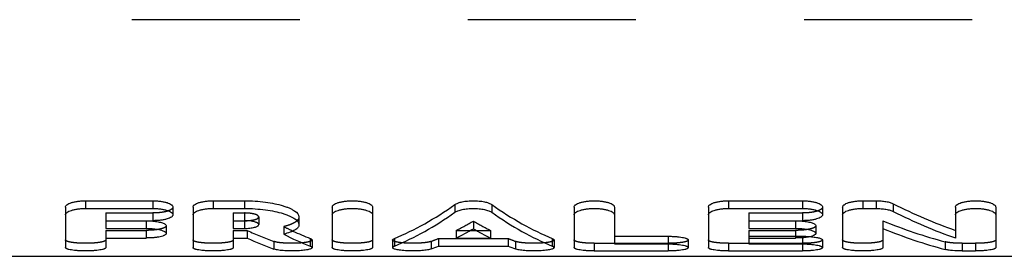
# Model space of a CAD drawing. Header units: millimetres. Extents: x 396 to 604, y 447 to 553.
# Tile 2 of 4: x 439.7 to 477.9, y 465.3 to 474.5. Entities that reach past the tile are written whole.
import ezdxf

# ---------------------------------------------------------------- set-up
doc = ezdxf.new("R2010")
doc.units = ezdxf.units.MM
doc.header["$LTSCALE"] = 65.185185
doc.linetypes.add('HIDDEN', pattern=[0.2, 0.1, -0.1])
doc.layers.add('KOERPER', color=7, linetype='CONTINUOUS')
doc.layers.add('KONST.EL_MIT_GEO', color=7, linetype='CONTINUOUS')

msp = doc.modelspace()

# ---------------------------------------------------------------- linework, layer by layer
at = {"layer": 'KOERPER', "color": 8, "linetype": 'HIDDEN'}
msp.add_line((404.941, 474.5), (595.059, 474.5), dxfattribs=at)
at = {"layer": 'KOERPER', "color": 7, "linetype": 'Continuous'}
msp.add_line((574, 465.3), (426, 465.3), dxfattribs=at)
at = {"layer": 'KONST.EL_MIT_GEO', "color": 8, "linetype": 'HIDDEN'}
for p, q in [((404.941, 474.5), (595.059, 474.5)), ((443.039, 466.985), (443.039, 466.686)), ((443.039, 466.985), (444.862, 466.985)), ((444.862, 466.985), (444.862, 466.686)), ((447.986, 466.985), (447.986, 466.686)), ((447.986, 466.985), (448.419, 466.985)), ((448.419, 466.985), (448.419, 466.686)), ((448.972, 466.831), (448.972, 466.532)), ((467.979, 466.985), (467.979, 466.686)), ((467.979, 466.985), (470.062, 466.985)), ((470.062, 466.985), (470.062, 466.686)), ((449.942, 466.458), (449.942, 466.16)), ((457.298, 466.671), (457.298, 466.373)), ((473.186, 466.683), (473.186, 466.385)), ((443.039, 466.31), (443.039, 466.013)), ((443.039, 466.31), (444.601, 466.31)), ((444.601, 466.31), (444.601, 466.013)), ((447.986, 466.31), (447.986, 466.013)), ((447.986, 466.31), (448.52, 466.31)), ((448.52, 466.31), (448.52, 466.013)), ((455.946, 465.994), (455.946, 465.698)), ((455.946, 465.994), (458.65, 465.994)), ((456.633, 466.31), (456.633, 466.013)), ((456.633, 466.31), (457.188, 466.31)), ((457.407, 466.31), (457.962, 466.31)), ((457.962, 466.31), (457.962, 466.013)), ((458.65, 465.994), (458.65, 465.698)), ((467.979, 466.31), (467.979, 466.013)), ((467.979, 466.31), (469.801, 466.31)), ((467.979, 466.08), (470.062, 466.08)), ((469.801, 466.31), (469.801, 466.013)), ((470.062, 466.08), (470.062, 466.023)), ((449.554, 465.88), (449.554, 465.583)), ((455.664, 465.882), (455.664, 465.586)), ((458.931, 465.882), (458.931, 465.586)), ((461.99, 465.807), (461.99, 465.51)), ((461.99, 465.807), (464.854, 465.807)), ((464.854, 465.784), (464.854, 465.51)), ((467.197, 465.807), (467.197, 465.51)), ((467.197, 465.807), (470.062, 465.807)), ((470.062, 465.784), (470.062, 465.51)), ((475.599, 465.866), (475.599, 465.569)), ((476.261, 465.807), (476.782, 465.807)), ((476.261, 465.807), (476.261, 465.51)), ((476.782, 465.807), (476.782, 465.51))]:
    msp.add_line(p, q, dxfattribs=at)
at = {"layer": 'KONST.EL_MIT_GEO', "color": 7, "linetype": 'Continuous'}
for p, q in [((441.477, 467.216), (441.477, 465.64)), ((442.258, 467.461), (442.258, 467.161)), ((442.258, 467.461), (444.862, 467.461)), ((442.258, 467.161), (444.862, 467.161)), ((444.862, 467.461), (444.862, 467.161)), ((445.643, 467.216), (445.643, 466.916)), ((446.424, 467.216), (446.424, 465.64)), ((447.205, 467.461), (447.205, 467.161)), ((447.205, 467.461), (448.419, 467.461)), ((447.205, 467.161), (448.419, 467.161)), ((448.419, 467.461), (448.419, 467.161)), ((451.825, 467.216), (451.825, 465.64)), ((453.387, 467.216), (453.387, 465.64)), ((456.583, 467.313), (456.583, 467.013)), ((458.013, 467.313), (458.013, 467.013)), ((461.209, 467.216), (461.209, 465.64)), ((462.771, 467.216), (462.771, 465.784)), ((466.416, 467.216), (466.416, 465.64)), ((467.197, 467.461), (467.197, 467.161)), ((467.197, 467.461), (470.062, 467.461)), ((467.197, 467.161), (470.062, 467.161)), ((470.062, 467.461), (470.062, 467.161)), ((470.843, 467.216), (470.843, 466.916)), ((471.624, 467.216), (471.624, 465.64)), ((472.405, 467.461), (472.926, 467.461)), ((472.405, 467.461), (472.405, 467.161)), ((472.405, 467.161), (472.926, 467.161)), ((472.926, 467.461), (472.926, 467.161)), ((473.588, 467.344), (473.588, 467.044)), ((476.001, 467.216), (476.001, 466.013)), ((477.563, 467.216), (477.563, 465.64)), ((450.534, 466.831), (450.534, 466.532)), ((443.039, 466.686), (443.039, 466.386)), ((443.039, 466.686), (444.862, 466.686)), ((443.039, 466.684), (444.601, 466.684)), ((443.039, 466.386), (444.601, 466.386)), ((444.601, 466.684), (444.601, 466.386)), ((445.383, 466.489), (445.383, 466.192)), ((447.986, 466.686), (447.986, 466.386)), ((447.986, 466.686), (448.419, 466.686)), ((447.986, 466.684), (448.419, 466.684)), ((447.986, 466.386), (448.419, 466.386)), ((448.419, 466.684), (448.419, 466.386)), ((467.979, 466.686), (467.979, 466.386)), ((467.979, 466.686), (470.062, 466.686)), ((467.979, 466.684), (469.801, 466.684)), ((467.979, 466.386), (469.801, 466.386)), ((469.801, 466.684), (469.801, 466.386)), ((470.582, 466.489), (470.582, 466.192)), ((473.186, 466.385), (473.186, 465.64)), ((443.039, 466.013), (443.039, 465.64)), ((443.039, 466.013), (444.601, 466.013)), ((447.986, 466.013), (447.986, 465.64)), ((447.986, 466.013), (448.52, 466.013)), ((450.97, 465.995), (450.97, 465.699)), ((454.234, 465.992), (454.234, 465.696)), ((456.633, 466.013), (457.962, 466.013)), ((457.188, 466.31), (457.407, 466.31)), ((460.361, 465.992), (460.361, 465.696)), ((462.771, 466.08), (464.854, 466.08)), ((464.854, 466.08), (464.854, 465.784)), ((467.979, 466.013), (467.979, 465.784)), ((467.979, 466.013), (469.801, 466.013)), ((470.062, 466.023), (470.062, 465.784)), ((451.043, 465.936), (451.043, 465.64)), ((454.168, 465.936), (454.168, 465.64)), ((455.946, 465.698), (458.65, 465.698)), ((460.428, 465.936), (460.428, 465.64)), ((462.771, 465.784), (464.854, 465.784)), ((465.635, 465.936), (465.635, 465.64)), ((467.979, 465.784), (470.062, 465.784)), ((470.843, 465.936), (470.843, 465.64)), ((461.99, 465.51), (464.854, 465.51)), ((467.197, 465.51), (470.062, 465.51)), ((476.261, 465.51), (476.782, 465.51))]:
    msp.add_line(p, q, dxfattribs=at)
for centre, radius, start, end in [((448.419, 468.822), 2.138, 270, 270.5542), ((448.419, 468.803), 2.119, 270.5519, 271.8066)]:
    msp.add_arc(centre, radius, start, end, dxfattribs=at)
for centre, major_axis, ratio, start_param, end_param in [((453.752, 506.45), (3.485, 41.122), 0.432073, -2.921282, -2.790927), ((460.844, 506.45), (-3.485, 41.122), 0.432073, -3.492258, -3.361903), ((477.67, 506.45), (-6.409, 40.965), 0.60788, -3.552917, -3.458462), ((453.752, 506.45), (3.51, 41.422), 0.432073, -2.921475, -2.792073), ((460.844, 506.45), (-3.51, 41.422), 0.432073, -3.491113, -3.36171), ((477.67, 506.45), (-6.455, 41.264), 0.60788, -3.551753, -3.457991), ((475.828, 506.45), (-6.455, 41.264), 0.60788, -3.495669, -3.402345), ((449.765, 506.45), (-3.827, 41.413), 0.457482, -3.40536, -3.351808), ((451.488, 506.45), (-3.827, 41.413), 0.457482, -3.421023, -3.36774), ((451.488, 506.45), (-3.8, 41.113), 0.457482, -3.40279, -3.367936), ((455.459, 506.45), (3.51, 41.422), 0.432073, -2.883481, -2.846912), ((459.137, 506.45), (-3.51, 41.422), 0.432073, -3.436273, -3.399705), ((455.459, 506.45), (3.51, 41.422), 0.432073, -2.936657, -2.921212), ((459.137, 506.45), (-3.51, 41.422), 0.432073, -3.361973, -3.346528)]:
    msp.add_ellipse(centre, major_axis=major_axis, ratio=ratio, start_param=start_param, end_param=end_param, dxfattribs=at)
at = {"layer": 'KONST.EL_MIT_GEO', "color": 8, "linetype": 'HIDDEN'}
for centre, major_axis, ratio, start_param, end_param in [((451.488, 506.45), (-3.8, 41.113), 0.457482, -3.421609, -3.40279), ((455.459, 506.45), (3.485, 41.122), 0.432073, -2.88301, -2.846174), ((459.137, 506.45), (-3.485, 41.122), 0.432073, -3.437012, -3.400175), ((475.828, 506.45), (-6.409, 40.965), 0.60788, -3.496417, -3.40241), ((449.765, 506.45), (-3.8, 41.113), 0.457482, -3.40583, -3.351888), ((455.459, 506.45), (3.485, 41.122), 0.432073, -2.936575, -2.921018), ((459.137, 506.45), (-3.485, 41.122), 0.432073, -3.362168, -3.34661)]:
    msp.add_ellipse(centre, major_axis=major_axis, ratio=ratio, start_param=start_param, end_param=end_param, dxfattribs=at)
at = {"layer": 'KONST.EL_MIT_GEO', "color": 7, "linetype": 'Continuous'}
for points, knots in [([(441.477, 467.216), (441.477, 467.232), (441.487, 467.258), (441.511, 467.287), (441.548, 467.319), (441.613, 467.355), (441.709, 467.391), (441.827, 467.421), (441.961, 467.444), (442.107, 467.458), (442.207, 467.461), (442.258, 467.461)], [0, 0, 0, 0, 0.056794, 0.091001, 0.130537, 0.22727, 0.34786, 0.489991, 0.649645, 0.821637, 1, 1, 1, 1]), ([(441.477, 466.916), (441.477, 466.932), (441.487, 466.958), (441.511, 466.987), (441.548, 467.019), (441.613, 467.055), (441.709, 467.091), (441.827, 467.121), (441.961, 467.144), (442.107, 467.158), (442.207, 467.161), (442.258, 467.161)], [0, 0, 0, 0, 0.056642, 0.090795, 0.130293, 0.226994, 0.347597, 0.489772, 0.64949, 0.821557, 1, 1, 1, 1]), ([(444.862, 467.461), (444.913, 467.461), (445.013, 467.458), (445.159, 467.444), (445.293, 467.421), (445.411, 467.391), (445.507, 467.355), (445.572, 467.319), (445.609, 467.287), (445.633, 467.258), (445.643, 467.232), (445.643, 467.216)], [0, 0, 0, 0, 0.178364, 0.350356, 0.51001, 0.652141, 0.772731, 0.869463, 0.908999, 0.943207, 1, 1, 1, 1]), ([(444.862, 467.161), (444.913, 467.161), (445.013, 467.158), (445.159, 467.144), (445.293, 467.121), (445.411, 467.091), (445.507, 467.055), (445.572, 467.019), (445.609, 466.987), (445.633, 466.958), (445.643, 466.932), (445.643, 466.916)], [0, 0, 0, 0, 0.178444, 0.350511, 0.510229, 0.652404, 0.773007, 0.869708, 0.909205, 0.943359, 1, 1, 1, 1]), ([(446.424, 467.216), (446.424, 467.232), (446.434, 467.258), (446.458, 467.287), (446.495, 467.319), (446.56, 467.355), (446.657, 467.391), (446.774, 467.421), (446.908, 467.444), (447.054, 467.458), (447.154, 467.461), (447.205, 467.461)], [0, 0, 0, 0, 0.056794, 0.091001, 0.130537, 0.22727, 0.34786, 0.489991, 0.649645, 0.821637, 1, 1, 1, 1]), ([(446.424, 466.916), (446.424, 466.932), (446.434, 466.958), (446.458, 466.987), (446.495, 467.019), (446.56, 467.055), (446.657, 467.091), (446.774, 467.121), (446.908, 467.144), (447.054, 467.158), (447.154, 467.161), (447.205, 467.161)], [0, 0, 0, 0, 0.056642, 0.090795, 0.130293, 0.226994, 0.347597, 0.489772, 0.64949, 0.821557, 1, 1, 1, 1]), ([(448.419, 467.461), (448.557, 467.461), (448.829, 467.453), (449.223, 467.415), (449.585, 467.354), (449.86, 467.285), (450.053, 467.22), (450.176, 467.17), (450.283, 467.117), (450.422, 467.032), (450.534, 466.924), (450.534, 466.831)], [0, 0, 0, 0, 0.180555, 0.354675, 0.516305, 0.660119, 0.72398, 0.781892, 0.833559, 0.878843, 1, 1, 1, 1]), ([(448.419, 467.161), (448.557, 467.161), (448.829, 467.152), (449.222, 467.114), (449.585, 467.054), (449.86, 466.985), (450.053, 466.92), (450.176, 466.871), (450.283, 466.818), (450.422, 466.733), (450.534, 466.625), (450.534, 466.532)], [0, 0, 0, 0, 0.180625, 0.354809, 0.516494, 0.660343, 0.724213, 0.782125, 0.833783, 0.879047, 1, 1, 1, 1]), ([(451.825, 467.216), (451.825, 467.232), (451.834, 467.258), (451.858, 467.287), (451.896, 467.319), (451.96, 467.355), (452.057, 467.391), (452.174, 467.421), (452.309, 467.444), (452.454, 467.458), (452.606, 467.463), (452.757, 467.458), (452.903, 467.444), (453.037, 467.421), (453.154, 467.391), (453.251, 467.355), (453.316, 467.319), (453.353, 467.287), (453.377, 467.258), (453.387, 467.232), (453.387, 467.216)], [0, 0, 0, 0, 0.028397, 0.045501, 0.065269, 0.113635, 0.17393, 0.244996, 0.324822, 0.410818, 0.5, 0.589182, 0.675178, 0.755004, 0.82607, 0.886365, 0.934731, 0.954499, 0.971603, 1, 1, 1, 1]), ([(451.825, 466.916), (451.825, 466.932), (451.834, 466.958), (451.858, 466.987), (451.896, 467.019), (451.96, 467.055), (452.057, 467.091), (452.175, 467.121), (452.309, 467.144), (452.454, 467.158), (452.606, 467.163), (452.757, 467.158), (452.903, 467.144), (453.037, 467.121), (453.154, 467.091), (453.251, 467.055), (453.316, 467.019), (453.353, 466.987), (453.377, 466.958), (453.387, 466.932), (453.387, 466.916)], [0, 0, 0, 0, 0.028321, 0.045397, 0.065146, 0.113497, 0.173798, 0.244886, 0.324745, 0.410778, 0.5, 0.589222, 0.675255, 0.755114, 0.826202, 0.886503, 0.934854, 0.954603, 0.971679, 1, 1, 1, 1]), ([(456.583, 467.313), (456.599, 467.325), (456.638, 467.347), (456.733, 467.387), (456.88, 467.426), (457.08, 467.455), (457.298, 467.465), (457.516, 467.455), (457.716, 467.426), (457.863, 467.387), (457.958, 467.347), (457.996, 467.325), (458.013, 467.313)], [0, 0, 0, 0, 0.041295, 0.090154, 0.208544, 0.34849, 0.5, 0.65151, 0.791456, 0.909846, 0.958705, 1, 1, 1, 1]), ([(456.583, 467.013), (456.599, 467.025), (456.638, 467.047), (456.733, 467.087), (456.88, 467.126), (457.08, 467.154), (457.298, 467.164), (457.516, 467.154), (457.716, 467.126), (457.863, 467.087), (457.958, 467.047), (457.996, 467.025), (458.013, 467.013)], [0, 0, 0, 0, 0.041268, 0.090113, 0.208502, 0.348466, 0.5, 0.651534, 0.791498, 0.909887, 0.958732, 1, 1, 1, 1]), ([(461.209, 467.216), (461.209, 467.232), (461.218, 467.258), (461.242, 467.287), (461.28, 467.319), (461.345, 467.355), (461.441, 467.391), (461.559, 467.421), (461.693, 467.444), (461.838, 467.458), (461.99, 467.463), (462.141, 467.458), (462.287, 467.444), (462.421, 467.421), (462.539, 467.391), (462.635, 467.355), (462.7, 467.319), (462.737, 467.287), (462.761, 467.258), (462.771, 467.232), (462.771, 467.216)], [0, 0, 0, 0, 0.028397, 0.045501, 0.065269, 0.113635, 0.17393, 0.244996, 0.324822, 0.410818, 0.5, 0.589182, 0.675178, 0.755004, 0.82607, 0.886365, 0.934731, 0.954499, 0.971603, 1, 1, 1, 1]), ([(461.209, 466.916), (461.209, 466.932), (461.218, 466.958), (461.242, 466.987), (461.28, 467.019), (461.345, 467.055), (461.441, 467.091), (461.559, 467.121), (461.693, 467.144), (461.838, 467.158), (461.99, 467.163), (462.141, 467.158), (462.287, 467.144), (462.421, 467.121), (462.538, 467.091), (462.635, 467.055), (462.7, 467.019), (462.737, 466.987), (462.761, 466.958), (462.771, 466.932), (462.771, 466.916)], [0, 0, 0, 0, 0.028321, 0.045397, 0.065146, 0.113497, 0.173798, 0.244886, 0.324745, 0.410778, 0.5, 0.589222, 0.675255, 0.755114, 0.826202, 0.886503, 0.934854, 0.954603, 0.971679, 1, 1, 1, 1]), ([(466.416, 467.216), (466.416, 467.232), (466.426, 467.258), (466.45, 467.287), (466.487, 467.319), (466.552, 467.355), (466.649, 467.391), (466.766, 467.421), (466.9, 467.444), (467.046, 467.458), (467.146, 467.461), (467.197, 467.461)], [0, 0, 0, 0, 0.056794, 0.091001, 0.130537, 0.22727, 0.34786, 0.489991, 0.649645, 0.821637, 1, 1, 1, 1]), ([(466.416, 466.916), (466.416, 466.932), (466.426, 466.958), (466.45, 466.987), (466.487, 467.019), (466.552, 467.055), (466.649, 467.091), (466.766, 467.121), (466.9, 467.144), (467.046, 467.158), (467.146, 467.161), (467.197, 467.161)], [0, 0, 0, 0, 0.056642, 0.090795, 0.130293, 0.226994, 0.347597, 0.489772, 0.64949, 0.821557, 1, 1, 1, 1]), ([(470.062, 467.461), (470.113, 467.461), (470.213, 467.458), (470.359, 467.444), (470.493, 467.421), (470.61, 467.391), (470.707, 467.355), (470.772, 467.319), (470.809, 467.287), (470.833, 467.258), (470.843, 467.232), (470.843, 467.216)], [0, 0, 0, 0, 0.178364, 0.350356, 0.51001, 0.652141, 0.772731, 0.869463, 0.908999, 0.943207, 1, 1, 1, 1]), ([(470.062, 467.161), (470.113, 467.161), (470.213, 467.158), (470.359, 467.144), (470.493, 467.121), (470.61, 467.091), (470.707, 467.055), (470.772, 467.019), (470.809, 466.987), (470.833, 466.958), (470.843, 466.932), (470.843, 466.916)], [0, 0, 0, 0, 0.178444, 0.350511, 0.510229, 0.652404, 0.773007, 0.869708, 0.909205, 0.943359, 1, 1, 1, 1]), ([(471.624, 467.216), (471.624, 467.232), (471.634, 467.258), (471.658, 467.287), (471.695, 467.319), (471.76, 467.355), (471.856, 467.391), (471.974, 467.421), (472.108, 467.444), (472.253, 467.458), (472.354, 467.461), (472.405, 467.461)], [0, 0, 0, 0, 0.056794, 0.091001, 0.130537, 0.22727, 0.34786, 0.489991, 0.649645, 0.821637, 1, 1, 1, 1]), ([(471.624, 466.916), (471.624, 466.932), (471.634, 466.958), (471.658, 466.987), (471.695, 467.019), (471.76, 467.055), (471.856, 467.091), (471.974, 467.121), (472.108, 467.144), (472.253, 467.158), (472.354, 467.161), (472.405, 467.161)], [0, 0, 0, 0, 0.056642, 0.090795, 0.130293, 0.226994, 0.347597, 0.489772, 0.64949, 0.821557, 1, 1, 1, 1]), ([(472.926, 467.461), (472.991, 467.461), (473.118, 467.456), (473.299, 467.434), (473.455, 467.398), (473.548, 467.364), (473.588, 467.344)], [0, 0, 0, 0, 0.289893, 0.562776, 0.803405, 1, 1, 1, 1]), ([(472.926, 467.161), (472.991, 467.161), (473.118, 467.156), (473.299, 467.133), (473.455, 467.098), (473.548, 467.064), (473.588, 467.044)], [0, 0, 0, 0, 0.289924, 0.562829, 0.803457, 1, 1, 1, 1]), ([(476.001, 467.216), (476.001, 467.232), (476.01, 467.258), (476.034, 467.287), (476.072, 467.319), (476.137, 467.355), (476.233, 467.391), (476.351, 467.421), (476.485, 467.444), (476.63, 467.458), (476.782, 467.463), (476.933, 467.458), (477.079, 467.444), (477.213, 467.421), (477.331, 467.391), (477.427, 467.355), (477.492, 467.319), (477.529, 467.287), (477.553, 467.258), (477.563, 467.232), (477.563, 467.216)], [0, 0, 0, 0, 0.028397, 0.045501, 0.065269, 0.113635, 0.17393, 0.244996, 0.324822, 0.410818, 0.5, 0.589182, 0.675178, 0.755004, 0.82607, 0.886365, 0.934731, 0.954499, 0.971603, 1, 1, 1, 1]), ([(476.001, 466.916), (476.001, 466.932), (476.01, 466.958), (476.034, 466.987), (476.072, 467.019), (476.137, 467.055), (476.233, 467.091), (476.351, 467.121), (476.485, 467.144), (476.63, 467.158), (476.782, 467.163), (476.933, 467.158), (477.079, 467.144), (477.213, 467.121), (477.33, 467.091), (477.427, 467.055), (477.492, 467.019), (477.529, 466.987), (477.553, 466.958), (477.563, 466.932), (477.563, 466.916)], [0, 0, 0, 0, 0.028321, 0.045397, 0.065146, 0.113497, 0.173798, 0.244886, 0.324745, 0.410778, 0.5, 0.589222, 0.675255, 0.755114, 0.826202, 0.886503, 0.934854, 0.954603, 0.971679, 1, 1, 1, 1]), ([(445.643, 466.916), (445.643, 466.908), (445.64, 466.892), (445.628, 466.869), (445.609, 466.846), (445.572, 466.816), (445.507, 466.782), (445.41, 466.749), (445.293, 466.722), (445.159, 466.701), (445.013, 466.689), (444.913, 466.686), (444.862, 466.686)], [0, 0, 0, 0, 0.027318, 0.056895, 0.090607, 0.129627, 0.225526, 0.345743, 0.48798, 0.648113, 0.820818, 1, 1, 1, 1]), ([(470.843, 466.916), (470.843, 466.908), (470.84, 466.892), (470.828, 466.869), (470.809, 466.846), (470.772, 466.816), (470.707, 466.782), (470.61, 466.749), (470.492, 466.722), (470.358, 466.701), (470.213, 466.689), (470.113, 466.686), (470.062, 466.686)], [0, 0, 0, 0, 0.027318, 0.056895, 0.090607, 0.129627, 0.225526, 0.345743, 0.48798, 0.648113, 0.820818, 1, 1, 1, 1]), ([(444.601, 466.684), (444.623, 466.684), (444.71, 466.683), (444.796, 466.678), (444.86, 466.673)], [0, 0, 0, 0, 0.25425, 1, 1, 1, 1]), ([(444.601, 466.386), (444.652, 466.386), (444.752, 466.384), (444.897, 466.372), (445.031, 466.355), (445.148, 466.331), (445.245, 466.302), (445.31, 466.274), (445.348, 466.249), (445.367, 466.23), (445.38, 466.212), (445.383, 466.198), (445.383, 466.192)], [0, 0, 0, 0, 0.182865, 0.359087, 0.522356, 0.667021, 0.788441, 0.883479, 0.920871, 0.951899, 0.977592, 1, 1, 1, 1]), ([(444.86, 466.673), (444.896, 466.669), (444.967, 466.661), (445.068, 466.645), (445.158, 466.625), (445.235, 466.603), (445.297, 466.578), (445.343, 466.551), (445.374, 466.523), (445.383, 466.5), (445.383, 466.489)], [0, 0, 0, 0, 0.192622, 0.371028, 0.531483, 0.670868, 0.786911, 0.87862, 0.947397, 1, 1, 1, 1]), ([(448.972, 466.532), (448.972, 466.556), (448.943, 466.584), (448.906, 466.605), (448.867, 466.623), (448.807, 466.643), (448.723, 466.661), (448.593, 466.681), (448.49, 466.686), (448.419, 466.686)], [0, 0, 0, 0, 0.119578, 0.164458, 0.215819, 0.337287, 0.481342, 0.643603, 1, 1, 1, 1]), ([(448.419, 466.386), (448.489, 466.386), (448.621, 466.392), (448.776, 466.417), (448.875, 466.447), (448.921, 466.469), (448.948, 466.488), (448.965, 466.505), (448.972, 466.522), (448.972, 466.532)], [0, 0, 0, 0, 0.356268, 0.661763, 0.782606, 0.877908, 0.915982, 0.948221, 1, 1, 1, 1]), ([(450.534, 466.532), (450.534, 466.514), (450.527, 466.475), (450.496, 466.421), (450.446, 466.37), (450.378, 466.322), (450.293, 466.276), (450.148, 466.216), (450.027, 466.181), (449.942, 466.16)], [0, 0, 0, 0, 0.074668, 0.156256, 0.251043, 0.362779, 0.493313, 0.643264, 1, 1, 1, 1]), ([(469.801, 466.684), (469.823, 466.684), (469.909, 466.683), (469.995, 466.678), (470.059, 466.673)], [0, 0, 0, 0, 0.25425, 1, 1, 1, 1]), ([(469.801, 466.386), (469.852, 466.386), (469.952, 466.384), (470.097, 466.372), (470.231, 466.355), (470.348, 466.331), (470.445, 466.302), (470.51, 466.274), (470.548, 466.249), (470.567, 466.23), (470.579, 466.212), (470.582, 466.198), (470.582, 466.192)], [0, 0, 0, 0, 0.182865, 0.359087, 0.522356, 0.667021, 0.788441, 0.883479, 0.920871, 0.951899, 0.977592, 1, 1, 1, 1]), ([(470.059, 466.673), (470.096, 466.669), (470.167, 466.661), (470.268, 466.645), (470.358, 466.625), (470.435, 466.603), (470.497, 466.578), (470.543, 466.551), (470.573, 466.523), (470.582, 466.5), (470.582, 466.489)], [0, 0, 0, 0, 0.192622, 0.371028, 0.531483, 0.670868, 0.786911, 0.87862, 0.947397, 1, 1, 1, 1]), ([(445.383, 466.192), (445.383, 466.161), (445.339, 466.128), (445.289, 466.105), (445.233, 466.083), (445.148, 466.061), (445.031, 466.04), (444.897, 466.024), (444.752, 466.015), (444.652, 466.013), (444.601, 466.013)], [0, 0, 0, 0, 0.111103, 0.155106, 0.206031, 0.327761, 0.473246, 0.637749, 0.815484, 1, 1, 1, 1]), ([(450.97, 465.995), (450.981, 465.991), (451, 465.982), (451.027, 465.966), (451.043, 465.948), (451.043, 465.936)], [0, 0, 0, 0, 0.357901, 0.6382, 1, 1, 1, 1]), ([(454.168, 465.936), (454.168, 465.947), (454.182, 465.965), (454.207, 465.98), (454.224, 465.988), (454.234, 465.992)], [0, 0, 0, 0, 0.36724, 0.645939, 1, 1, 1, 1]), ([(460.361, 465.992), (460.371, 465.988), (460.389, 465.98), (460.413, 465.965), (460.428, 465.947), (460.428, 465.936)], [0, 0, 0, 0, 0.354061, 0.63276, 1, 1, 1, 1]), ([(464.854, 466.08), (464.905, 466.08), (465.005, 466.078), (465.149, 466.07), (465.283, 466.057), (465.4, 466.039), (465.485, 466.02), (465.541, 466.003), (465.574, 465.991), (465.6, 465.978), (465.623, 465.963), (465.635, 465.946), (465.635, 465.936)], [0, 0, 0, 0, 0.187389, 0.367841, 0.534714, 0.681954, 0.804406, 0.855091, 0.898288, 0.933878, 0.962055, 1, 1, 1, 1]), ([(470.582, 466.192), (470.582, 466.161), (470.539, 466.128), (470.489, 466.105), (470.433, 466.083), (470.348, 466.061), (470.231, 466.04), (470.097, 466.024), (469.952, 466.015), (469.852, 466.013), (469.801, 466.013)], [0, 0, 0, 0, 0.111103, 0.155106, 0.206031, 0.327761, 0.473246, 0.637749, 0.815484, 1, 1, 1, 1]), ([(470.371, 466.068), (470.405, 466.065), (470.469, 466.059), (470.561, 466.046), (470.642, 466.032), (470.71, 466.015), (470.766, 465.998), (470.802, 465.981), (470.824, 465.967), (470.837, 465.955), (470.843, 465.943), (470.843, 465.936)], [0, 0, 0, 0, 0.200679, 0.384886, 0.549023, 0.690024, 0.805533, 0.894249, 0.928724, 0.957114, 1, 1, 1, 1]), ([(443.039, 465.64), (443.039, 465.635), (443.036, 465.625), (443.023, 465.612), (443.004, 465.599), (442.978, 465.587), (442.945, 465.576), (442.889, 465.561), (442.804, 465.545), (442.687, 465.53), (442.553, 465.519), (442.409, 465.512), (442.258, 465.51), (442.108, 465.512), (441.963, 465.519), (441.829, 465.53), (441.712, 465.545), (441.627, 465.561), (441.571, 465.576), (441.538, 465.587), (441.512, 465.599), (441.493, 465.612), (441.48, 465.625), (441.477, 465.635), (441.477, 465.64)], [0, 0, 0, 0, 0.008541, 0.01917, 0.033062, 0.050666, 0.072097, 0.097305, 0.158376, 0.231995, 0.315565, 0.406023, 0.5, 0.593977, 0.684435, 0.768005, 0.841624, 0.902695, 0.927903, 0.949334, 0.966938, 0.98083, 0.991459, 1, 1, 1, 1]), ([(447.986, 465.64), (447.986, 465.635), (447.983, 465.625), (447.971, 465.612), (447.951, 465.599), (447.925, 465.587), (447.892, 465.576), (447.836, 465.561), (447.751, 465.545), (447.634, 465.53), (447.501, 465.519), (447.356, 465.512), (447.205, 465.51), (447.055, 465.512), (446.91, 465.519), (446.777, 465.53), (446.659, 465.545), (446.574, 465.561), (446.518, 465.576), (446.485, 465.587), (446.459, 465.599), (446.44, 465.612), (446.427, 465.625), (446.424, 465.635), (446.424, 465.64)], [0, 0, 0, 0, 0.008541, 0.01917, 0.033062, 0.050666, 0.072097, 0.097305, 0.158376, 0.231995, 0.315565, 0.406023, 0.5, 0.593977, 0.684435, 0.768005, 0.841624, 0.902695, 0.927903, 0.949334, 0.966938, 0.98083, 0.991459, 1, 1, 1, 1]), ([(451.043, 465.64), (451.043, 465.631), (451.035, 465.618), (451.018, 465.605), (450.989, 465.589), (450.94, 465.572), (450.866, 465.555), (450.776, 465.54), (450.671, 465.528), (450.555, 465.519), (450.386, 465.51), (450.172, 465.509), (449.929, 465.52), (449.746, 465.539), (449.625, 465.562), (449.576, 465.576), (449.554, 465.583)], [0, 0, 0, 0, 0.016646, 0.028265, 0.042714, 0.080588, 0.130287, 0.190816, 0.260674, 0.33801, 0.420713, 0.592969, 0.758455, 0.899026, 0.955174, 1, 1, 1, 1]), ([(450.97, 465.699), (450.981, 465.695), (451, 465.686), (451.027, 465.67), (451.043, 465.652), (451.043, 465.64)], [0, 0, 0, 0, 0.357969, 0.638291, 1, 1, 1, 1]), ([(453.387, 465.64), (453.387, 465.635), (453.384, 465.625), (453.371, 465.612), (453.352, 465.599), (453.326, 465.587), (453.293, 465.576), (453.237, 465.561), (453.152, 465.545), (453.034, 465.53), (452.901, 465.519), (452.756, 465.512), (452.606, 465.51), (452.455, 465.512), (452.31, 465.519), (452.177, 465.53), (452.06, 465.545), (451.975, 465.561), (451.919, 465.576), (451.886, 465.587), (451.86, 465.599), (451.84, 465.612), (451.828, 465.625), (451.825, 465.635), (451.825, 465.64)], [0, 0, 0, 0, 0.008541, 0.01917, 0.033062, 0.050666, 0.072097, 0.097305, 0.158376, 0.231995, 0.315565, 0.406023, 0.5, 0.593977, 0.684435, 0.768005, 0.841624, 0.902695, 0.927903, 0.949334, 0.966938, 0.98083, 0.991459, 1, 1, 1, 1]), ([(454.168, 465.64), (454.168, 465.651), (454.182, 465.668), (454.207, 465.684), (454.224, 465.692), (454.234, 465.696)], [0, 0, 0, 0, 0.367149, 0.64587, 1, 1, 1, 1]), ([(455.664, 465.586), (455.643, 465.578), (455.595, 465.564), (455.476, 465.54), (455.293, 465.52), (455.049, 465.509), (454.834, 465.51), (454.664, 465.518), (454.546, 465.527), (454.44, 465.54), (454.348, 465.554), (454.273, 465.572), (454.224, 465.589), (454.194, 465.605), (454.177, 465.617), (454.168, 465.631), (454.168, 465.64)], [0, 0, 0, 0, 0.043481, 0.098535, 0.237778, 0.403033, 0.575908, 0.659123, 0.737037, 0.807489, 0.868576, 0.918753, 0.95699, 0.971568, 0.983278, 1, 1, 1, 1]), ([(460.428, 465.64), (460.428, 465.631), (460.419, 465.617), (460.401, 465.605), (460.372, 465.589), (460.322, 465.572), (460.248, 465.554), (460.156, 465.54), (460.05, 465.527), (459.932, 465.518), (459.761, 465.51), (459.546, 465.509), (459.303, 465.52), (459.12, 465.54), (459.001, 465.564), (458.952, 465.578), (458.931, 465.586)], [0, 0, 0, 0, 0.016722, 0.028432, 0.04301, 0.081247, 0.131424, 0.192511, 0.262963, 0.340877, 0.424092, 0.596967, 0.762222, 0.901465, 0.956519, 1, 1, 1, 1]), ([(460.361, 465.696), (460.371, 465.692), (460.389, 465.684), (460.413, 465.668), (460.428, 465.651), (460.428, 465.64)], [0, 0, 0, 0, 0.35413, 0.632851, 1, 1, 1, 1]), ([(461.99, 465.51), (461.939, 465.51), (461.839, 465.512), (461.695, 465.519), (461.561, 465.53), (461.444, 465.545), (461.359, 465.561), (461.303, 465.576), (461.27, 465.587), (461.244, 465.599), (461.225, 465.612), (461.212, 465.625), (461.209, 465.635), (461.209, 465.64)], [0, 0, 0, 0, 0.187955, 0.36887, 0.53601, 0.683248, 0.80539, 0.855805, 0.898668, 0.933877, 0.96166, 0.982919, 1, 1, 1, 1]), ([(464.854, 465.784), (464.905, 465.784), (465.005, 465.782), (465.149, 465.774), (465.283, 465.76), (465.4, 465.742), (465.485, 465.724), (465.541, 465.707), (465.574, 465.695), (465.6, 465.681), (465.623, 465.667), (465.635, 465.65), (465.635, 465.64)], [0, 0, 0, 0, 0.187401, 0.367863, 0.534745, 0.681991, 0.804445, 0.855128, 0.898322, 0.933907, 0.962077, 1, 1, 1, 1]), ([(465.635, 465.64), (465.635, 465.635), (465.632, 465.625), (465.619, 465.612), (465.6, 465.599), (465.574, 465.587), (465.541, 465.576), (465.485, 465.561), (465.4, 465.545), (465.283, 465.53), (465.149, 465.519), (465.005, 465.512), (464.905, 465.51), (464.854, 465.51)], [0, 0, 0, 0, 0.017081, 0.03834, 0.066123, 0.101332, 0.144195, 0.19461, 0.316752, 0.46399, 0.63113, 0.812045, 1, 1, 1, 1]), ([(467.197, 465.51), (467.147, 465.51), (467.047, 465.512), (466.902, 465.519), (466.769, 465.53), (466.652, 465.545), (466.567, 465.561), (466.51, 465.576), (466.477, 465.587), (466.451, 465.599), (466.432, 465.612), (466.42, 465.625), (466.416, 465.635), (466.416, 465.64)], [0, 0, 0, 0, 0.187955, 0.36887, 0.53601, 0.683248, 0.80539, 0.855805, 0.898668, 0.933877, 0.96166, 0.982919, 1, 1, 1, 1]), ([(470.062, 465.784), (470.112, 465.784), (470.212, 465.782), (470.357, 465.774), (470.49, 465.76), (470.608, 465.742), (470.692, 465.724), (470.749, 465.707), (470.781, 465.695), (470.808, 465.681), (470.83, 465.667), (470.843, 465.65), (470.843, 465.64)], [0, 0, 0, 0, 0.187401, 0.367863, 0.534745, 0.681991, 0.804445, 0.855128, 0.898322, 0.933907, 0.962077, 1, 1, 1, 1]), ([(470.843, 465.64), (470.843, 465.635), (470.839, 465.625), (470.827, 465.612), (470.808, 465.599), (470.781, 465.587), (470.749, 465.576), (470.692, 465.561), (470.607, 465.545), (470.49, 465.53), (470.357, 465.519), (470.212, 465.512), (470.112, 465.51), (470.062, 465.51)], [0, 0, 0, 0, 0.017081, 0.03834, 0.066123, 0.101332, 0.144195, 0.19461, 0.316752, 0.46399, 0.63113, 0.812045, 1, 1, 1, 1]), ([(473.186, 465.64), (473.186, 465.635), (473.183, 465.625), (473.17, 465.612), (473.151, 465.599), (473.125, 465.587), (473.092, 465.576), (473.036, 465.561), (472.951, 465.545), (472.834, 465.53), (472.7, 465.519), (472.555, 465.512), (472.405, 465.51), (472.254, 465.512), (472.11, 465.519), (471.976, 465.53), (471.859, 465.545), (471.774, 465.561), (471.718, 465.576), (471.685, 465.587), (471.659, 465.599), (471.64, 465.612), (471.627, 465.625), (471.624, 465.635), (471.624, 465.64)], [0, 0, 0, 0, 0.008541, 0.01917, 0.033062, 0.050666, 0.072097, 0.097305, 0.158376, 0.231995, 0.315565, 0.406023, 0.5, 0.593977, 0.684435, 0.768005, 0.841624, 0.902695, 0.927903, 0.949334, 0.966938, 0.98083, 0.991459, 1, 1, 1, 1]), ([(477.563, 465.64), (477.563, 465.635), (477.56, 465.625), (477.547, 465.612), (477.528, 465.599), (477.502, 465.587), (477.469, 465.576), (477.413, 465.561), (477.328, 465.545), (477.211, 465.53), (477.077, 465.519), (476.932, 465.512), (476.833, 465.51), (476.782, 465.51)], [0, 0, 0, 0, 0.017081, 0.03834, 0.066123, 0.101332, 0.144195, 0.19461, 0.316752, 0.46399, 0.63113, 0.812045, 1, 1, 1, 1]), ([(476.261, 465.51), (476.135, 465.51), (475.955, 465.516), (475.734, 465.541), (475.64, 465.559), (475.599, 465.569)], [0, 0, 0, 0, 0.568826, 0.809085, 1, 1, 1, 1])]:
    msp.add_open_spline(points, degree=3, knots=knots, dxfattribs=at)
at = {"layer": 'KONST.EL_MIT_GEO', "color": 8, "linetype": 'HIDDEN'}
for points, knots in [([(445.643, 467.216), (445.643, 467.208), (445.64, 467.191), (445.628, 467.168), (445.609, 467.146), (445.572, 467.115), (445.507, 467.081), (445.41, 467.048), (445.293, 467.02), (445.159, 467), (445.013, 466.988), (444.913, 466.985), (444.862, 466.985)], [0, 0, 0, 0, 0.027399, 0.057044, 0.090807, 0.129861, 0.225785, 0.345986, 0.48818, 0.648254, 0.820891, 1, 1, 1, 1]), ([(470.843, 467.216), (470.843, 467.208), (470.84, 467.191), (470.828, 467.168), (470.809, 467.146), (470.772, 467.115), (470.707, 467.081), (470.61, 467.048), (470.492, 467.02), (470.358, 467), (470.213, 466.988), (470.113, 466.985), (470.062, 466.985)], [0, 0, 0, 0, 0.027399, 0.057044, 0.090807, 0.129861, 0.225785, 0.345986, 0.48818, 0.648254, 0.820891, 1, 1, 1, 1]), ([(448.972, 466.831), (448.972, 466.855), (448.943, 466.882), (448.906, 466.903), (448.867, 466.922), (448.807, 466.941), (448.723, 466.96), (448.593, 466.98), (448.49, 466.985), (448.419, 466.985)], [0, 0, 0, 0, 0.119772, 0.164668, 0.216036, 0.337493, 0.481513, 0.643724, 1, 1, 1, 1]), ([(448.486, 466.685), (448.518, 466.686), (448.582, 466.69), (448.674, 466.699), (448.757, 466.713), (448.83, 466.731), (448.889, 466.751), (448.934, 466.774), (448.963, 466.8), (448.972, 466.821), (448.972, 466.831)], [0, 0, 0, 0, 0.185482, 0.361332, 0.522291, 0.663826, 0.782466, 0.876346, 0.946459, 1, 1, 1, 1]), ([(450.534, 466.831), (450.534, 466.812), (450.527, 466.773), (450.496, 466.719), (450.446, 466.668), (450.378, 466.619), (450.293, 466.574), (450.148, 466.513), (450.027, 466.479), (449.942, 466.458)], [0, 0, 0, 0, 0.074822, 0.156524, 0.251371, 0.363117, 0.493616, 0.643496, 1, 1, 1, 1]), ([(445.383, 466.489), (445.383, 466.459), (445.339, 466.425), (445.289, 466.402), (445.233, 466.38), (445.148, 466.358), (445.031, 466.337), (444.897, 466.321), (444.752, 466.312), (444.652, 466.31), (444.601, 466.31)], [0, 0, 0, 0, 0.111233, 0.155245, 0.206172, 0.327892, 0.473354, 0.637825, 0.815523, 1, 1, 1, 1]), ([(470.582, 466.489), (470.582, 466.459), (470.539, 466.425), (470.489, 466.402), (470.433, 466.38), (470.348, 466.358), (470.231, 466.337), (470.097, 466.321), (469.952, 466.312), (469.852, 466.31), (469.801, 466.31)], [0, 0, 0, 0, 0.111233, 0.155245, 0.206172, 0.327892, 0.473354, 0.637825, 0.815523, 1, 1, 1, 1]), ([(470.062, 466.08), (470.088, 466.08), (470.191, 466.079), (470.295, 466.074), (470.371, 466.068)], [0, 0, 0, 0, 0.256396, 1, 1, 1, 1]), ([(443.039, 465.936), (443.039, 465.932), (443.036, 465.921), (443.023, 465.908), (443.004, 465.896), (442.978, 465.884), (442.945, 465.872), (442.889, 465.857), (442.804, 465.841), (442.687, 465.826), (442.553, 465.815), (442.409, 465.808), (442.258, 465.806), (442.108, 465.808), (441.963, 465.815), (441.829, 465.826), (441.712, 465.841), (441.627, 465.857), (441.571, 465.872), (441.538, 465.884), (441.512, 465.896), (441.493, 465.908), (441.48, 465.921), (441.477, 465.932), (441.477, 465.936)], [0, 0, 0, 0, 0.008546, 0.019179, 0.033073, 0.050678, 0.07211, 0.097318, 0.158387, 0.232004, 0.315571, 0.406026, 0.5, 0.593974, 0.684429, 0.767996, 0.841613, 0.902682, 0.92789, 0.949322, 0.966927, 0.980821, 0.991454, 1, 1, 1, 1]), ([(447.986, 465.936), (447.986, 465.932), (447.983, 465.921), (447.971, 465.908), (447.951, 465.896), (447.925, 465.884), (447.892, 465.872), (447.836, 465.857), (447.751, 465.841), (447.634, 465.826), (447.501, 465.815), (447.356, 465.808), (447.205, 465.806), (447.055, 465.808), (446.91, 465.815), (446.777, 465.826), (446.659, 465.841), (446.574, 465.857), (446.518, 465.872), (446.485, 465.884), (446.459, 465.896), (446.44, 465.908), (446.427, 465.921), (446.424, 465.932), (446.424, 465.936)], [0, 0, 0, 0, 0.008546, 0.019179, 0.033073, 0.050678, 0.07211, 0.097318, 0.158387, 0.232004, 0.315571, 0.406026, 0.5, 0.593974, 0.684429, 0.767996, 0.841613, 0.902682, 0.92789, 0.949322, 0.966927, 0.980821, 0.991454, 1, 1, 1, 1]), ([(451.043, 465.936), (451.043, 465.928), (451.035, 465.914), (451.018, 465.901), (450.989, 465.886), (450.94, 465.869), (450.866, 465.851), (450.776, 465.836), (450.671, 465.824), (450.555, 465.815), (450.386, 465.807), (450.172, 465.805), (449.929, 465.816), (449.746, 465.835), (449.625, 465.858), (449.576, 465.872), (449.554, 465.88)], [0, 0, 0, 0, 0.016655, 0.028277, 0.042727, 0.080603, 0.130301, 0.19083, 0.260687, 0.338021, 0.420722, 0.592975, 0.758457, 0.899026, 0.955173, 1, 1, 1, 1]), ([(453.387, 465.936), (453.387, 465.932), (453.384, 465.921), (453.371, 465.908), (453.352, 465.896), (453.326, 465.884), (453.293, 465.872), (453.237, 465.857), (453.152, 465.841), (453.034, 465.826), (452.901, 465.815), (452.756, 465.808), (452.606, 465.806), (452.455, 465.808), (452.31, 465.815), (452.177, 465.826), (452.06, 465.841), (451.975, 465.857), (451.919, 465.872), (451.886, 465.884), (451.86, 465.896), (451.84, 465.908), (451.828, 465.921), (451.825, 465.932), (451.825, 465.936)], [0, 0, 0, 0, 0.008546, 0.019179, 0.033073, 0.050678, 0.07211, 0.097318, 0.158387, 0.232004, 0.315571, 0.406026, 0.5, 0.593974, 0.684429, 0.767996, 0.841613, 0.902682, 0.92789, 0.949322, 0.966927, 0.980821, 0.991454, 1, 1, 1, 1]), ([(455.664, 465.882), (455.643, 465.874), (455.595, 465.86), (455.476, 465.837), (455.293, 465.817), (455.049, 465.805), (454.834, 465.807), (454.664, 465.814), (454.546, 465.824), (454.44, 465.836), (454.348, 465.851), (454.273, 465.868), (454.224, 465.885), (454.194, 465.901), (454.177, 465.914), (454.168, 465.928), (454.168, 465.936)], [0, 0, 0, 0, 0.043482, 0.098536, 0.237776, 0.403028, 0.575898, 0.659112, 0.737024, 0.807475, 0.868561, 0.918738, 0.956977, 0.971556, 0.983269, 1, 1, 1, 1]), ([(460.428, 465.936), (460.428, 465.928), (460.419, 465.914), (460.401, 465.901), (460.372, 465.885), (460.322, 465.868), (460.248, 465.851), (460.156, 465.836), (460.05, 465.824), (459.932, 465.814), (459.761, 465.807), (459.546, 465.805), (459.303, 465.817), (459.12, 465.837), (459.001, 465.86), (458.952, 465.874), (458.931, 465.882)], [0, 0, 0, 0, 0.016731, 0.028444, 0.043023, 0.081262, 0.131439, 0.192525, 0.262976, 0.340888, 0.424102, 0.596972, 0.762224, 0.901464, 0.956518, 1, 1, 1, 1]), ([(461.99, 465.807), (461.939, 465.807), (461.839, 465.808), (461.695, 465.815), (461.561, 465.826), (461.444, 465.841), (461.359, 465.857), (461.303, 465.872), (461.27, 465.884), (461.244, 465.896), (461.225, 465.908), (461.212, 465.921), (461.209, 465.932), (461.209, 465.936)], [0, 0, 0, 0, 0.187948, 0.368858, 0.535992, 0.683225, 0.805365, 0.85578, 0.898643, 0.933854, 0.961642, 0.982908, 1, 1, 1, 1]), ([(465.635, 465.936), (465.635, 465.932), (465.632, 465.921), (465.619, 465.908), (465.6, 465.896), (465.574, 465.884), (465.541, 465.872), (465.485, 465.857), (465.4, 465.841), (465.283, 465.826), (465.149, 465.815), (465.005, 465.808), (464.905, 465.807), (464.854, 465.807)], [0, 0, 0, 0, 0.017092, 0.038358, 0.066146, 0.101357, 0.14422, 0.194635, 0.316775, 0.464008, 0.631142, 0.812052, 1, 1, 1, 1]), ([(467.197, 465.807), (467.147, 465.807), (467.047, 465.808), (466.902, 465.815), (466.769, 465.826), (466.652, 465.841), (466.567, 465.857), (466.51, 465.872), (466.477, 465.884), (466.451, 465.896), (466.432, 465.908), (466.42, 465.921), (466.416, 465.932), (466.416, 465.936)], [0, 0, 0, 0, 0.187948, 0.368858, 0.535992, 0.683225, 0.805365, 0.85578, 0.898643, 0.933854, 0.961642, 0.982908, 1, 1, 1, 1]), ([(470.843, 465.936), (470.843, 465.932), (470.839, 465.921), (470.827, 465.908), (470.808, 465.896), (470.781, 465.884), (470.749, 465.872), (470.692, 465.857), (470.607, 465.841), (470.49, 465.826), (470.357, 465.815), (470.212, 465.808), (470.112, 465.807), (470.062, 465.807)], [0, 0, 0, 0, 0.017092, 0.038358, 0.066146, 0.101357, 0.14422, 0.194635, 0.316775, 0.464008, 0.631142, 0.812052, 1, 1, 1, 1]), ([(473.186, 465.936), (473.186, 465.932), (473.183, 465.921), (473.17, 465.908), (473.151, 465.896), (473.125, 465.884), (473.092, 465.872), (473.036, 465.857), (472.951, 465.841), (472.834, 465.826), (472.7, 465.815), (472.555, 465.808), (472.405, 465.806), (472.254, 465.808), (472.11, 465.815), (471.976, 465.826), (471.859, 465.841), (471.774, 465.857), (471.718, 465.872), (471.685, 465.884), (471.659, 465.896), (471.64, 465.908), (471.627, 465.921), (471.624, 465.932), (471.624, 465.936)], [0, 0, 0, 0, 0.008546, 0.019179, 0.033073, 0.050678, 0.07211, 0.097318, 0.158387, 0.232004, 0.315571, 0.406026, 0.5, 0.593974, 0.684429, 0.767996, 0.841613, 0.902682, 0.92789, 0.949322, 0.966927, 0.980821, 0.991454, 1, 1, 1, 1]), ([(476.261, 465.807), (476.135, 465.807), (475.955, 465.813), (475.734, 465.837), (475.64, 465.855), (475.599, 465.866)], [0, 0, 0, 0, 0.568824, 0.809083, 1, 1, 1, 1]), ([(477.563, 465.936), (477.563, 465.932), (477.56, 465.921), (477.547, 465.908), (477.528, 465.896), (477.502, 465.884), (477.469, 465.872), (477.413, 465.857), (477.328, 465.841), (477.211, 465.826), (477.077, 465.815), (476.932, 465.808), (476.833, 465.807), (476.782, 465.807)], [0, 0, 0, 0, 0.017092, 0.038358, 0.066146, 0.101357, 0.14422, 0.194635, 0.316775, 0.464008, 0.631142, 0.812052, 1, 1, 1, 1])]:
    msp.add_open_spline(points, degree=3, knots=knots, dxfattribs=at)

doc.saveas('drawing.dxf')
